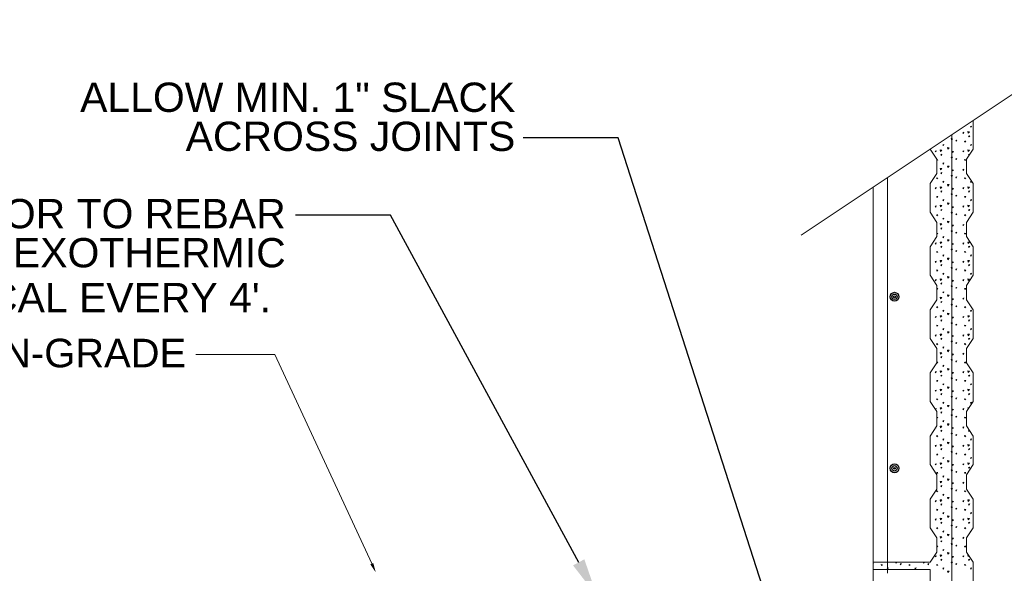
# Model space of a CAD drawing. Header units: inches. Extents: x 294 to 9722, y 170 to 7422.
# Tile 3 of 35: x 932 to 1235, y 1049 to 1219. Entities that reach past the tile are written whole.
import ezdxf
from ezdxf import colors
from ezdxf.entities.mleader import LeaderData, LeaderLine
from ezdxf.math import Vec2, Vec3

# ---------------------------------------------------------------- set-up
doc = ezdxf.new("R2010")
doc.units = ezdxf.units.IN
doc.header["$MEASUREMENT"] = 0
doc.layers.add('E-ANNO-TEXT', color=7, linetype='Continuous', lineweight=25)
doc.layers.add('S-301 Building Sections [E-202 Reference]$0$G-ELECT-REF', color=253, linetype='Continuous', lineweight=9)
doc.styles.add("S-301 Building Sections [E-202 Reference]$0$3 4 1'-0", font='arial.ttf', dxfattribs={"height": 2})
doc.styles.get("Standard").update_dxf_attribs({"font": 'arial.ttf'})

# ---------------------------------------------------------------- blocks, each defined once
blk = doc.blocks.new('S-301 Building Sections [E-202 Reference]')
at = {"color": 9}
for centre, radius in [((691.867, 278.723), 0.313), ((691.867, 278.723), 0.188), ((691.867, 278.723), 0.0625), ((691.867, 266.723), 0.313), ((691.867, 266.723), 0.188), ((691.867, 266.723), 0.0625)]:
    blk.add_circle(centre, radius, dxfattribs=at)
at = {"layer": 'S-301 Building Sections [E-202 Reference]$0$G-ELECT-REF', "color": 9}
for p, q in [((685.337, 283.033), (707.95, 298.109)), ((694.368, 289.054), (697.368, 291.054)), ((697.368, 291.054), (697.368, 291.054)), ((697.368, 291.054), (697.368, 291.054)), ((697.368, 291.054), (697.368, 291.054)), ((697.368, 291.054), (697.368, 291.054)), ((697.368, 291.054), (697.368, 291.054)), ((697.368, 291.054), (697.368, 291.054)), ((697.368, 291.054), (697.368, 291.054)), ((697.368, 291.054), (697.368, 291.054)), ((697.368, 291.054), (697.368, 291.054)), ((697.368, 291.054), (697.368, 291.054)), ((697.368, 291.054), (697.368, 291.054)), ((697.368, 291.054), (697.368, 291.054)), ((697.368, 291.054), (697.368, 291.054)), ((697.368, 291.054), (697.368, 291.054)), ((697.368, 291.054), (697.368, 291.054)), ((697.368, 291.054), (697.368, 291.054)), ((697.368, 291.054), (697.368, 291.054)), ((697.368, 291.054), (697.368, 291.054)), ((697.368, 291.054), (697.368, 289.054)), ((695.868, 290.054), (695.868, 234.173)), ((694.368, 289.054), (694.368, 289.054)), ((694.368, 289.054), (694.368, 289.054)), ((694.825, 288.346), (694.368, 289.054)), ((694.368, 289.054), (694.368, 289.054)), ((694.368, 289.054), (694.368, 289.054)), ((694.368, 289.054), (694.368, 289.054)), ((694.368, 289.054), (694.368, 289.054)), ((694.368, 289.054), (694.368, 289.054)), ((694.368, 289.054), (694.368, 289.054)), ((694.368, 289.054), (694.368, 289.054)), ((694.368, 289.054), (694.368, 289.054)), ((694.368, 289.054), (694.368, 289.054)), ((694.368, 289.054), (694.368, 289.054)), ((694.368, 289.054), (694.368, 289.054)), ((694.368, 289.054), (694.368, 289.054)), ((694.368, 289.054), (694.368, 289.054)), ((694.368, 289.054), (694.368, 289.054)), ((694.368, 289.054), (694.368, 289.054)), ((694.368, 289.054), (694.368, 289.054)), ((694.368, 289.054), (694.368, 289.054)), ((694.368, 289.054), (694.368, 289.054)), ((694.368, 289.054), (694.368, 289.054)), ((694.368, 289.054), (694.368, 289.054)), ((694.368, 289.054), (694.368, 289.054)), ((697.368, 289.054), (696.911, 288.346)), ((694.825, 287.346), (694.825, 288.346)), ((696.911, 288.346), (696.911, 287.346)), ((694.368, 286.639), (694.825, 287.346)), ((696.911, 287.346), (697.368, 286.639)), ((691.367, 259.384), (691.367, 287.053)), ((694.368, 284.639), (694.368, 286.639)), ((697.368, 286.639), (697.368, 284.639)), ((690.368, 257.447), (690.368, 286.387)), ((694.825, 283.932), (694.368, 284.639)), ((697.368, 284.639), (696.911, 283.932)), ((694.825, 282.932), (694.825, 283.932)), ((696.911, 283.932), (696.911, 282.932)), ((694.368, 282.225), (694.825, 282.932)), ((696.911, 282.932), (697.368, 282.225)), ((694.368, 280.225), (694.368, 282.225)), ((697.368, 282.225), (697.368, 280.225)), ((694.825, 279.518), (694.368, 280.225)), ((697.368, 280.225), (696.911, 279.518)), ((694.825, 278.518), (694.825, 279.518)), ((696.911, 279.518), (696.911, 278.518)), ((694.368, 277.811), (694.825, 278.518)), ((696.911, 278.518), (697.368, 277.811)), ((694.368, 275.811), (694.368, 277.811)), ((697.368, 277.811), (697.368, 275.811)), ((694.825, 275.104), (694.368, 275.811)), ((697.368, 275.811), (696.911, 275.104)), ((694.825, 274.104), (694.825, 275.104)), ((696.911, 275.104), (696.911, 274.104)), ((648.505, 274.684), (642.986, 274.684)), ((655.289, 260.053), (648.505, 274.684)), ((694.368, 273.397), (694.825, 274.104)), ((696.911, 274.104), (697.368, 273.397)), ((694.368, 271.397), (694.368, 273.397)), ((697.368, 273.397), (697.368, 271.397)), ((694.825, 270.69), (694.368, 271.397)), ((697.368, 271.397), (696.911, 270.69)), ((694.825, 269.69), (694.825, 270.69)), ((696.911, 270.69), (696.911, 269.69)), ((694.368, 268.982), (694.825, 269.69)), ((696.911, 269.69), (697.368, 268.982)), ((694.368, 266.982), (694.368, 268.982)), ((697.368, 268.982), (697.368, 266.982)), ((694.825, 266.275), (694.368, 266.982)), ((697.368, 266.982), (696.911, 266.275)), ((694.825, 265.275), (694.825, 266.275)), ((696.911, 266.275), (696.911, 265.275)), ((694.368, 264.568), (694.825, 265.275)), ((696.911, 265.275), (697.368, 264.568)), ((694.368, 262.568), (694.368, 264.568)), ((697.368, 264.568), (697.368, 262.568)), ((694.825, 261.861), (694.368, 262.568)), ((697.368, 262.568), (696.911, 261.861)), ((694.825, 260.861), (694.825, 261.861)), ((696.911, 261.861), (696.911, 260.861)), ((694.368, 260.154), (694.825, 260.861)), ((696.911, 260.861), (697.368, 260.154)), ((690.368, 259.654), (690.368, 260.154)), ((690.368, 260.154), (691.367, 260.154)), ((691.367, 260.154), (694.368, 260.154)), ((697.368, 260.154), (697.368, 258.154)), ((694.368, 259.654), (690.368, 259.654)), ((694.368, 258.154), (694.368, 259.654))]:
    blk.add_line(p, q, dxfattribs=at)
at = {"layer": 'S-301 Building Sections [E-202 Reference]$0$G-ELECT-REF', "color": 9, "linetype": 'Continuous', "extrusion": (0, 0, -1)}
for p, q in [((696.652, 290.204), (696.728, 290.229)), ((696.694, 290.141), (696.653, 290.204)), ((696.694, 290.142), (696.727, 290.229)), ((697.003, 290.281), (697.122, 290.266)), ((697.021, 290.169), (697.004, 290.281)), ((697.021, 290.169), (697.123, 290.266)), ((697.188, 290.646), (697.264, 290.671)), ((697.23, 290.583), (697.189, 290.646)), ((697.23, 290.583), (697.263, 290.671)), ((695.243, 289.358), (695.318, 289.383)), ((695.285, 289.296), (695.318, 289.383)), ((695.844, 289.713), (695.834, 289.787)), ((695.837, 289.788), (695.916, 289.773)), ((695.844, 289.713), (695.916, 289.772)), ((696.149, 289.662), (696.225, 289.687)), ((696.191, 289.6), (696.149, 289.662)), ((696.191, 289.6), (696.224, 289.687)), ((696.784, 289.539), (696.774, 289.614)), ((696.777, 289.614), (696.856, 289.6)), ((696.784, 289.539), (696.856, 289.599)), ((697.055, 289.966), (697.131, 289.991)), ((697.098, 289.904), (697.056, 289.966)), ((697.097, 289.904), (697.131, 289.992)), ((697.188, 289.358), (697.264, 289.383)), ((697.23, 289.296), (697.263, 289.383)), ((694.707, 288.916), (694.782, 288.941)), ((694.749, 288.854), (694.707, 288.916)), ((694.749, 288.854), (694.782, 288.941)), ((695.075, 288.882), (695.058, 288.993)), ((695.058, 288.993), (695.176, 288.979)), ((695.075, 288.882), (695.177, 288.978)), ((695.11, 288.678), (695.185, 288.703)), ((695.152, 288.616), (695.11, 288.678)), ((695.152, 288.616), (695.185, 288.704)), ((695.285, 289.296), (695.243, 289.358)), ((695.579, 289.159), (695.698, 289.144)), ((695.596, 289.047), (695.579, 289.159)), ((695.596, 289.047), (695.698, 289.144)), ((695.922, 288.816), (695.912, 288.89)), ((695.916, 288.891), (695.994, 288.877)), ((695.922, 288.816), (695.994, 288.876)), ((696.652, 288.916), (696.728, 288.941)), ((696.694, 288.854), (696.653, 288.916)), ((696.694, 288.854), (696.727, 288.941)), ((697.003, 288.993), (697.122, 288.979)), ((697.021, 288.882), (697.004, 288.993)), ((697.021, 288.882), (697.123, 288.978)), ((697.055, 288.678), (697.131, 288.703)), ((697.091, 288.626), (697.056, 288.678)), ((697.115, 288.662), (697.131, 288.704)), ((697.23, 289.296), (697.189, 289.358)), ((694.838, 288.251), (694.828, 288.326)), ((694.832, 288.326), (694.91, 288.312)), ((694.838, 288.251), (694.91, 288.311)), ((695.243, 288.07), (695.318, 288.095)), ((695.285, 288.008), (695.243, 288.07)), ((695.285, 288.008), (695.318, 288.096)), ((695.844, 288.425), (695.834, 288.499)), ((695.837, 288.5), (695.916, 288.486)), ((695.844, 288.425), (695.916, 288.485)), ((696.149, 288.374), (696.225, 288.399)), ((696.191, 288.312), (696.149, 288.374)), ((696.191, 288.312), (696.224, 288.4)), ((696.784, 288.251), (696.774, 288.326)), ((696.777, 288.326), (696.856, 288.312)), ((696.784, 288.251), (696.856, 288.311)), ((695.075, 287.594), (695.058, 287.705)), ((695.058, 287.705), (695.176, 287.691)), ((695.075, 287.594), (695.177, 287.69)), ((695.11, 287.39), (695.185, 287.416)), ((695.152, 287.328), (695.11, 287.39)), ((695.152, 287.328), (695.185, 287.416)), ((695.579, 287.871), (695.697, 287.856)), ((695.596, 287.759), (695.579, 287.871)), ((695.596, 287.759), (695.698, 287.856)), ((695.922, 287.528), (695.912, 287.603)), ((695.916, 287.603), (695.994, 287.589)), ((695.922, 287.528), (695.994, 287.588)), ((696.652, 287.628), (696.728, 287.653)), ((696.694, 287.566), (696.653, 287.628)), ((696.694, 287.566), (696.727, 287.654)), ((694.838, 286.964), (694.828, 287.038)), ((694.832, 287.038), (694.91, 287.024)), ((694.838, 286.964), (694.91, 287.023)), ((695.243, 286.782), (695.318, 286.807)), ((695.285, 286.72), (695.243, 286.782)), ((695.285, 286.72), (695.318, 286.808)), ((695.844, 287.137), (695.834, 287.211)), ((695.837, 287.212), (695.916, 287.198)), ((695.844, 287.137), (695.916, 287.197)), ((696.149, 287.086), (696.225, 287.111)), ((696.191, 287.024), (696.149, 287.086)), ((696.191, 287.024), (696.224, 287.112)), ((696.784, 286.964), (696.774, 287.038)), ((696.777, 287.038), (696.856, 287.024)), ((696.784, 286.964), (696.856, 287.023)), ((697.188, 286.782), (697.26, 286.806)), ((697.23, 286.72), (697.189, 286.782)), ((697.23, 286.72), (697.262, 286.803)), ((694.707, 286.34), (694.782, 286.365)), ((694.749, 286.278), (694.707, 286.34)), ((694.749, 286.278), (694.782, 286.366)), ((695.075, 286.306), (695.058, 286.417)), ((695.058, 286.417), (695.176, 286.403)), ((695.075, 286.306), (695.177, 286.403)), ((695.11, 286.103), (695.185, 286.128)), ((695.152, 286.04), (695.11, 286.103)), ((695.152, 286.04), (695.185, 286.128)), ((695.579, 286.583), (695.697, 286.569)), ((695.596, 286.472), (695.579, 286.583)), ((695.596, 286.472), (695.698, 286.568)), ((695.844, 285.849), (695.834, 285.924)), ((695.837, 285.924), (695.916, 285.91)), ((695.922, 286.24), (695.912, 286.315)), ((695.916, 286.315), (695.994, 286.301)), ((695.922, 286.24), (695.994, 286.3)), ((696.652, 286.34), (696.728, 286.365)), ((696.694, 286.278), (696.653, 286.34)), ((696.694, 286.278), (696.727, 286.366)), ((697.003, 286.417), (697.122, 286.403)), ((697.021, 286.306), (697.004, 286.417)), ((697.021, 286.306), (697.123, 286.403)), ((697.055, 286.103), (697.131, 286.128)), ((697.098, 286.04), (697.056, 286.103)), ((697.097, 286.04), (697.131, 286.128)), ((694.838, 285.676), (694.828, 285.75)), ((694.832, 285.751), (694.91, 285.736)), ((694.838, 285.676), (694.91, 285.736)), ((695.243, 285.494), (695.318, 285.519)), ((695.285, 285.432), (695.243, 285.494)), ((695.285, 285.432), (695.318, 285.52)), ((695.579, 285.295), (695.697, 285.281)), ((695.596, 285.184), (695.579, 285.295)), ((695.596, 285.184), (695.698, 285.28)), ((695.844, 285.849), (695.916, 285.909)), ((696.149, 285.798), (696.225, 285.824)), ((696.191, 285.736), (696.149, 285.798)), ((696.191, 285.736), (696.224, 285.824)), ((696.784, 285.676), (696.774, 285.75)), ((696.777, 285.751), (696.856, 285.736)), ((696.784, 285.676), (696.856, 285.736)), ((697.188, 285.494), (697.264, 285.519)), ((697.23, 285.432), (697.189, 285.494)), ((697.23, 285.432), (697.263, 285.52)), ((694.707, 285.052), (694.782, 285.077)), ((694.749, 284.99), (694.707, 285.052)), ((694.749, 284.99), (694.782, 285.078)), ((695.075, 285.018), (695.058, 285.129)), ((695.058, 285.129), (695.176, 285.115)), ((695.075, 285.018), (695.177, 285.115)), ((695.11, 284.815), (695.185, 284.84)), ((695.152, 284.753), (695.11, 284.815)), ((695.152, 284.753), (695.185, 284.84)), ((695.844, 284.561), (695.834, 284.636)), ((695.837, 284.636), (695.916, 284.622)), ((695.844, 284.561), (695.916, 284.621)), ((695.922, 284.953), (695.912, 285.027)), ((695.916, 285.027), (695.994, 285.013)), ((695.922, 284.953), (695.994, 285.012)), ((696.652, 285.052), (696.728, 285.077)), ((696.694, 284.99), (696.653, 285.052)), ((696.694, 284.99), (696.727, 285.078)), ((697.003, 285.129), (697.122, 285.115)), ((697.021, 285.018), (697.004, 285.129)), ((697.021, 285.018), (697.123, 285.115)), ((697.055, 284.815), (697.131, 284.84)), ((697.098, 284.753), (697.056, 284.815)), ((697.097, 284.753), (697.131, 284.84)), ((694.838, 284.388), (694.828, 284.462)), ((694.832, 284.463), (694.91, 284.449)), ((694.838, 284.388), (694.91, 284.448)), ((695.243, 284.207), (695.318, 284.232)), ((695.285, 284.144), (695.243, 284.206)), ((695.285, 284.144), (695.318, 284.232)), ((695.579, 284.007), (695.697, 283.993)), ((695.596, 283.896), (695.579, 284.007)), ((695.596, 283.896), (695.698, 283.993)), ((696.149, 284.511), (696.225, 284.536)), ((696.191, 284.448), (696.149, 284.511)), ((696.191, 284.448), (696.224, 284.536)), ((696.784, 284.388), (696.774, 284.462)), ((696.777, 284.463), (696.856, 284.449)), ((696.784, 284.388), (696.856, 284.448)), ((694.838, 283.1), (694.828, 283.174)), ((694.832, 283.175), (694.91, 283.161)), ((695.075, 283.73), (695.058, 283.841)), ((695.058, 283.841), (695.176, 283.827)), ((695.075, 283.73), (695.177, 283.827)), ((695.11, 283.527), (695.185, 283.552)), ((695.152, 283.465), (695.11, 283.527)), ((695.152, 283.465), (695.185, 283.552)), ((695.844, 283.274), (695.834, 283.348)), ((695.837, 283.348), (695.916, 283.334)), ((695.844, 283.273), (695.916, 283.333)), ((695.922, 283.665), (695.912, 283.739)), ((695.916, 283.74), (695.994, 283.725)), ((695.922, 283.665), (695.994, 283.725)), ((696.149, 283.223), (696.225, 283.248)), ((696.191, 283.161), (696.149, 283.223)), ((696.191, 283.161), (696.224, 283.248)), ((696.652, 283.765), (696.728, 283.79)), ((696.694, 283.702), (696.653, 283.764)), ((696.694, 283.702), (696.727, 283.79)), ((696.784, 283.1), (696.774, 283.174)), ((696.777, 283.175), (696.856, 283.161)), ((694.707, 282.477), (694.782, 282.502)), ((694.749, 282.414), (694.782, 282.502)), ((694.838, 283.1), (694.91, 283.16)), ((695.075, 282.442), (695.058, 282.554)), ((695.058, 282.554), (695.176, 282.539)), ((695.075, 282.442), (695.177, 282.539)), ((695.243, 282.919), (695.318, 282.944)), ((695.285, 282.856), (695.243, 282.919)), ((695.285, 282.856), (695.318, 282.944)), ((695.596, 282.608), (695.579, 282.719)), ((695.579, 282.719), (695.697, 282.705)), ((695.596, 282.608), (695.698, 282.705)), ((696.652, 282.477), (696.728, 282.502)), ((696.694, 282.414), (696.727, 282.502)), ((696.784, 283.1), (696.856, 283.16)), ((697.003, 282.554), (697.122, 282.539)), ((697.021, 282.442), (697.004, 282.554)), ((697.021, 282.442), (697.123, 282.539)), ((694.749, 282.414), (694.707, 282.477)), ((694.838, 281.812), (694.828, 281.887)), ((694.832, 281.887), (694.91, 281.873)), ((694.838, 281.812), (694.91, 281.872)), ((695.11, 282.239), (695.185, 282.264)), ((695.152, 282.177), (695.11, 282.239)), ((695.152, 282.177), (695.185, 282.265)), ((695.844, 281.986), (695.834, 282.06)), ((695.837, 282.06), (695.916, 282.046)), ((695.844, 281.986), (695.916, 282.045)), ((695.922, 282.377), (695.912, 282.451)), ((695.916, 282.452), (695.994, 282.438)), ((695.922, 282.377), (695.994, 282.437)), ((696.149, 281.935), (696.225, 281.96)), ((696.191, 281.873), (696.149, 281.935)), ((696.191, 281.873), (696.224, 281.96)), ((696.694, 282.414), (696.653, 282.477)), ((696.784, 281.812), (696.774, 281.887)), ((696.777, 281.887), (696.856, 281.873)), ((696.784, 281.812), (696.856, 281.872)), ((697.055, 282.239), (697.131, 282.264)), ((697.097, 282.177), (697.056, 282.239)), ((697.097, 282.177), (697.131, 282.265)), ((694.707, 281.189), (694.782, 281.214)), ((694.749, 281.127), (694.707, 281.189)), ((694.749, 281.127), (694.782, 281.214)), ((695.075, 281.155), (695.058, 281.266)), ((695.058, 281.266), (695.176, 281.251)), ((695.075, 281.155), (695.177, 281.251)), ((695.243, 281.631), (695.318, 281.656)), ((695.285, 281.569), (695.243, 281.631)), ((695.285, 281.569), (695.318, 281.656)), ((695.596, 281.32), (695.579, 281.431)), ((695.579, 281.431), (695.697, 281.417)), ((695.596, 281.32), (695.698, 281.417)), ((695.922, 281.089), (695.912, 281.163)), ((695.916, 281.164), (695.994, 281.15)), ((695.922, 281.089), (695.994, 281.149)), ((696.652, 281.189), (696.728, 281.214)), ((696.694, 281.127), (696.653, 281.189)), ((696.694, 281.127), (696.727, 281.214)), ((697.003, 281.266), (697.122, 281.251)), ((697.021, 281.155), (697.004, 281.266)), ((697.021, 281.155), (697.123, 281.251)), ((697.188, 281.631), (697.264, 281.656)), ((697.23, 281.569), (697.189, 281.631)), ((697.23, 281.569), (697.263, 281.656)), ((694.838, 280.524), (694.828, 280.599)), ((694.832, 280.599), (694.91, 280.585)), ((694.838, 280.524), (694.91, 280.584)), ((695.11, 280.951), (695.185, 280.976)), ((695.152, 280.889), (695.11, 280.951)), ((695.152, 280.889), (695.185, 280.977)), ((695.844, 280.698), (695.834, 280.772)), ((695.837, 280.773), (695.916, 280.758)), ((695.844, 280.698), (695.916, 280.758)), ((696.149, 280.647), (696.225, 280.672)), ((696.191, 280.585), (696.149, 280.647)), ((696.191, 280.585), (696.224, 280.673)), ((696.784, 280.524), (696.774, 280.599)), ((696.777, 280.599), (696.856, 280.585)), ((696.784, 280.524), (696.856, 280.584)), ((697.055, 280.951), (697.131, 280.976)), ((697.097, 280.889), (697.056, 280.951)), ((697.097, 280.889), (697.131, 280.977)), ((694.707, 279.901), (694.782, 279.926)), ((694.749, 279.839), (694.707, 279.901)), ((694.749, 279.839), (694.782, 279.926)), ((695.075, 279.867), (695.058, 279.978)), ((695.058, 279.978), (695.176, 279.964)), ((695.075, 279.867), (695.177, 279.963)), ((695.243, 280.343), (695.318, 280.368)), ((695.285, 280.281), (695.243, 280.343)), ((695.285, 280.281), (695.318, 280.368)), ((695.596, 280.032), (695.579, 280.144)), ((695.579, 280.144), (695.697, 280.129)), ((695.596, 280.032), (695.698, 280.129)), ((695.922, 279.801), (695.912, 279.876)), ((695.916, 279.876), (695.994, 279.862)), ((695.922, 279.801), (695.994, 279.861)), ((696.652, 279.901), (696.728, 279.926)), ((696.694, 279.839), (696.653, 279.901)), ((696.694, 279.839), (696.727, 279.926)), ((697.003, 279.978), (697.122, 279.964)), ((697.021, 279.867), (697.004, 279.978)), ((697.021, 279.867), (697.123, 279.963)), ((697.188, 280.343), (697.264, 280.368)), ((697.23, 280.281), (697.189, 280.343)), ((697.23, 280.281), (697.263, 280.368)), ((694.838, 279.237), (694.828, 279.311)), ((694.832, 279.311), (694.91, 279.297)), ((694.838, 279.237), (694.91, 279.296)), ((695.11, 279.663), (695.185, 279.688)), ((695.152, 279.601), (695.11, 279.663)), ((695.152, 279.601), (695.185, 279.689)), ((695.243, 279.055), (695.318, 279.08)), ((695.285, 278.993), (695.243, 279.055)), ((695.285, 278.993), (695.318, 279.081)), ((695.844, 279.41), (695.834, 279.484)), ((695.837, 279.485), (695.916, 279.471)), ((695.844, 279.41), (695.916, 279.47)), ((696.149, 279.359), (696.225, 279.384)), ((696.191, 279.297), (696.149, 279.359)), ((696.191, 279.297), (696.224, 279.385)), ((696.784, 279.237), (696.774, 279.311)), ((696.777, 279.311), (696.856, 279.297)), ((696.784, 279.237), (696.856, 279.296)), ((695.075, 278.579), (695.058, 278.69)), ((695.058, 278.69), (695.176, 278.676)), ((695.075, 278.579), (695.177, 278.675)), ((695.11, 278.376), (695.185, 278.401)), ((695.152, 278.313), (695.11, 278.376)), ((695.152, 278.313), (695.185, 278.401)), ((695.596, 278.745), (695.579, 278.856)), ((695.579, 278.856), (695.697, 278.841)), ((695.596, 278.745), (695.698, 278.841)), ((695.922, 278.513), (695.912, 278.588)), ((695.916, 278.588), (695.994, 278.574)), ((695.922, 278.513), (695.994, 278.573)), ((696.652, 278.613), (696.728, 278.638)), ((696.694, 278.551), (696.653, 278.613)), ((696.694, 278.551), (696.727, 278.639)), ((694.838, 277.949), (694.828, 278.023)), ((694.832, 278.023), (694.91, 278.009)), ((694.838, 277.949), (694.91, 278.008)), ((695.243, 277.767), (695.318, 277.792)), ((695.285, 277.705), (695.243, 277.767)), ((695.285, 277.705), (695.318, 277.793)), ((695.844, 278.122), (695.834, 278.196)), ((695.837, 278.197), (695.916, 278.183)), ((695.844, 278.122), (695.916, 278.182)), ((696.149, 278.071), (696.225, 278.096)), ((696.191, 278.009), (696.149, 278.071)), ((696.191, 278.009), (696.224, 278.097)), ((696.784, 277.949), (696.774, 278.023)), ((696.777, 278.023), (696.856, 278.009)), ((696.784, 277.949), (696.856, 278.008)), ((697.188, 277.767), (697.264, 277.792)), ((697.23, 277.705), (697.189, 277.767)), ((697.23, 277.705), (697.263, 277.793)), ((694.707, 277.325), (694.782, 277.35)), ((694.749, 277.263), (694.707, 277.325)), ((694.749, 277.263), (694.782, 277.351)), ((695.075, 277.291), (695.058, 277.402)), ((695.058, 277.402), (695.176, 277.388)), ((695.075, 277.291), (695.177, 277.388)), ((695.11, 277.088), (695.185, 277.113)), ((695.152, 277.025), (695.11, 277.088)), ((695.152, 277.025), (695.185, 277.113)), ((695.596, 277.457), (695.579, 277.568)), ((695.579, 277.568), (695.697, 277.554)), ((695.596, 277.457), (695.698, 277.553)), ((695.922, 277.226), (695.912, 277.3)), ((695.916, 277.3), (695.994, 277.286)), ((695.922, 277.226), (695.994, 277.285)), ((696.652, 277.325), (696.728, 277.35)), ((696.694, 277.263), (696.653, 277.325)), ((696.694, 277.263), (696.727, 277.351)), ((697.003, 277.402), (697.122, 277.388)), ((697.021, 277.291), (697.004, 277.402)), ((697.021, 277.291), (697.123, 277.388)), ((697.055, 277.088), (697.131, 277.113)), ((697.097, 277.025), (697.056, 277.088)), ((697.097, 277.025), (697.131, 277.113)), ((694.838, 276.661), (694.828, 276.735)), ((694.832, 276.736), (694.91, 276.721)), ((694.838, 276.661), (694.91, 276.721)), ((695.243, 276.479), (695.318, 276.504)), ((695.285, 276.417), (695.243, 276.479)), ((695.285, 276.417), (695.318, 276.505)), ((695.596, 276.169), (695.579, 276.28)), ((695.579, 276.28), (695.697, 276.266)), ((695.844, 276.834), (695.834, 276.909)), ((695.837, 276.909), (695.916, 276.895)), ((695.844, 276.834), (695.916, 276.894)), ((696.149, 276.784), (696.225, 276.809)), ((696.191, 276.721), (696.149, 276.784)), ((696.191, 276.721), (696.224, 276.809)), ((696.784, 276.661), (696.774, 276.735)), ((696.777, 276.736), (696.856, 276.721)), ((696.784, 276.661), (696.856, 276.721)), ((697.188, 276.479), (697.264, 276.504)), ((697.23, 276.417), (697.189, 276.479)), ((697.23, 276.417), (697.263, 276.505)), ((694.707, 276.037), (694.782, 276.062)), ((694.749, 275.975), (694.707, 276.037)), ((694.749, 275.975), (694.782, 276.063)), ((695.075, 276.003), (695.058, 276.114)), ((695.058, 276.114), (695.176, 276.1)), ((695.075, 276.003), (695.177, 276.1)), ((695.11, 275.8), (695.185, 275.825)), ((695.152, 275.738), (695.11, 275.8)), ((695.152, 275.738), (695.185, 275.825)), ((695.596, 276.169), (695.698, 276.265)), ((695.844, 275.546), (695.834, 275.621)), ((695.837, 275.621), (695.916, 275.607)), ((695.844, 275.546), (695.916, 275.606)), ((695.922, 275.938), (695.912, 276.012)), ((695.916, 276.013), (695.994, 275.998)), ((695.922, 275.938), (695.994, 275.997)), ((696.652, 276.037), (696.728, 276.062)), ((696.694, 275.975), (696.653, 276.037)), ((696.694, 275.975), (696.727, 276.063)), ((697.003, 276.114), (697.122, 276.1)), ((697.021, 276.003), (697.004, 276.114)), ((697.021, 276.003), (697.123, 276.1)), ((697.055, 275.8), (697.131, 275.825)), ((697.097, 275.738), (697.056, 275.8)), ((697.097, 275.738), (697.131, 275.825)), ((694.838, 275.373), (694.828, 275.447)), ((694.832, 275.448), (694.91, 275.434)), ((694.838, 275.373), (694.91, 275.433)), ((695.243, 275.192), (695.318, 275.217)), ((695.285, 275.129), (695.243, 275.192)), ((695.285, 275.129), (695.318, 275.217)), ((695.596, 274.881), (695.579, 274.992)), ((695.579, 274.992), (695.697, 274.978)), ((695.596, 274.881), (695.698, 274.978)), ((696.149, 275.496), (696.225, 275.521)), ((696.191, 275.433), (696.149, 275.496)), ((696.191, 275.434), (696.224, 275.521)), ((696.784, 275.373), (696.774, 275.447)), ((696.777, 275.448), (696.856, 275.434)), ((696.784, 275.373), (696.856, 275.433)), ((695.075, 274.715), (695.058, 274.827)), ((695.058, 274.827), (695.176, 274.812)), ((695.075, 274.715), (695.177, 274.812)), ((695.11, 274.512), (695.185, 274.537)), ((695.152, 274.45), (695.11, 274.512)), ((695.152, 274.45), (695.185, 274.538)), ((695.844, 274.259), (695.834, 274.333)), ((695.837, 274.333), (695.916, 274.319)), ((695.844, 274.259), (695.916, 274.318)), ((695.922, 274.65), (695.912, 274.724)), ((695.916, 274.725), (695.994, 274.711)), ((695.922, 274.65), (695.994, 274.71)), ((696.149, 274.208), (696.225, 274.233)), ((696.191, 274.146), (696.224, 274.233)), ((696.652, 274.75), (696.728, 274.775)), ((696.694, 274.687), (696.653, 274.75)), ((696.694, 274.687), (696.727, 274.775)), ((694.838, 274.085), (694.828, 274.159)), ((694.832, 274.16), (694.91, 274.146)), ((694.838, 274.085), (694.91, 274.145)), ((695.075, 273.427), (695.058, 273.539)), ((695.058, 273.539), (695.176, 273.524)), ((695.075, 273.427), (695.177, 273.524)), ((695.243, 273.904), (695.318, 273.929)), ((695.285, 273.841), (695.243, 273.904)), ((695.285, 273.842), (695.318, 273.929)), ((695.596, 273.593), (695.579, 273.704)), ((695.579, 273.704), (695.697, 273.69)), ((695.596, 273.593), (695.698, 273.69)), ((696.191, 274.146), (696.149, 274.208)), ((696.784, 274.085), (696.774, 274.159)), ((696.777, 274.16), (696.856, 274.146)), ((696.784, 274.085), (696.856, 274.145)), ((697.003, 273.539), (697.122, 273.524)), ((697.021, 273.427), (697.004, 273.539)), ((697.021, 273.427), (697.123, 273.524)), ((694.707, 273.462), (694.782, 273.487)), ((694.749, 273.399), (694.707, 273.462)), ((694.749, 273.4), (694.782, 273.487)), ((694.838, 272.797), (694.828, 272.872)), ((694.832, 272.872), (694.91, 272.858)), ((694.838, 272.797), (694.91, 272.857)), ((695.11, 273.224), (695.185, 273.249)), ((695.152, 273.162), (695.11, 273.224)), ((695.152, 273.162), (695.185, 273.25)), ((695.844, 272.971), (695.834, 273.045)), ((695.837, 273.046), (695.916, 273.031)), ((695.844, 272.971), (695.916, 273.03)), ((695.922, 273.362), (695.912, 273.436)), ((695.916, 273.437), (695.994, 273.423)), ((695.922, 273.362), (695.994, 273.422)), ((696.149, 272.92), (696.225, 272.945)), ((696.191, 272.858), (696.149, 272.92)), ((696.191, 272.858), (696.224, 272.946)), ((696.652, 273.462), (696.728, 273.487)), ((696.694, 273.399), (696.653, 273.462)), ((696.694, 273.4), (696.727, 273.487)), ((696.784, 272.797), (696.774, 272.872)), ((696.777, 272.872), (696.856, 272.858)), ((696.784, 272.797), (696.856, 272.857)), ((697.055, 273.224), (697.131, 273.249)), ((697.097, 273.162), (697.056, 273.224)), ((697.097, 273.162), (697.131, 273.25)), ((694.707, 272.174), (694.782, 272.199)), ((694.749, 272.112), (694.707, 272.174)), ((694.749, 272.112), (694.782, 272.199)), ((695.075, 272.14), (695.058, 272.251)), ((695.058, 272.251), (695.176, 272.237)), ((695.075, 272.14), (695.177, 272.236)), ((695.243, 272.616), (695.318, 272.641)), ((695.285, 272.554), (695.243, 272.616)), ((695.285, 272.554), (695.318, 272.641)), ((695.596, 272.305), (695.579, 272.417)), ((695.579, 272.417), (695.697, 272.402)), ((695.596, 272.305), (695.698, 272.402)), ((695.922, 272.074), (695.912, 272.148)), ((695.916, 272.149), (695.994, 272.135)), ((696.652, 272.174), (696.728, 272.199)), ((696.694, 272.112), (696.653, 272.174)), ((696.694, 272.112), (696.727, 272.199)), ((697.003, 272.251), (697.122, 272.237)), ((697.021, 272.14), (697.004, 272.251)), ((697.021, 272.14), (697.123, 272.236)), ((697.188, 272.616), (697.264, 272.641)), ((697.23, 272.554), (697.189, 272.616)), ((697.23, 272.554), (697.263, 272.641)), ((694.838, 271.509), (694.828, 271.584)), ((694.832, 271.584), (694.91, 271.57)), ((694.838, 271.509), (694.91, 271.569)), ((695.11, 271.936), (695.185, 271.961)), ((695.152, 271.874), (695.11, 271.936)), ((695.152, 271.874), (695.185, 271.962)), ((695.844, 271.683), (695.834, 271.757)), ((695.837, 271.758), (695.916, 271.744)), ((695.844, 271.683), (695.916, 271.743)), ((695.922, 272.074), (695.994, 272.134)), ((696.149, 271.632), (696.225, 271.657)), ((696.191, 271.57), (696.149, 271.632)), ((696.191, 271.57), (696.224, 271.658)), ((696.784, 271.509), (696.774, 271.584)), ((696.777, 271.584), (696.856, 271.57)), ((696.784, 271.509), (696.856, 271.569)), ((697.055, 271.936), (697.131, 271.961)), ((697.097, 271.874), (697.056, 271.936)), ((697.097, 271.874), (697.131, 271.962)), ((694.707, 270.886), (694.782, 270.911)), ((694.749, 270.824), (694.707, 270.886)), ((694.749, 270.824), (694.782, 270.912)), ((695.075, 270.852), (695.058, 270.963)), ((695.058, 270.963), (695.176, 270.949)), ((695.075, 270.852), (695.177, 270.948)), ((695.243, 271.328), (695.318, 271.353)), ((695.285, 271.266), (695.243, 271.328)), ((695.285, 271.266), (695.318, 271.354)), ((695.596, 271.017), (695.579, 271.129)), ((695.579, 271.129), (695.697, 271.114)), ((695.596, 271.018), (695.698, 271.114)), ((695.922, 270.786), (695.912, 270.861)), ((695.916, 270.861), (695.994, 270.847)), ((695.922, 270.786), (695.994, 270.846)), ((696.652, 270.886), (696.728, 270.911)), ((696.694, 270.824), (696.653, 270.886)), ((696.694, 270.824), (696.727, 270.912)), ((697.003, 270.963), (697.081, 270.954)), ((697.02, 270.858), (697.004, 270.963)), ((697.188, 271.328), (697.264, 271.353)), ((697.23, 271.266), (697.189, 271.328)), ((697.23, 271.266), (697.263, 271.354)), ((694.838, 270.222), (694.828, 270.296)), ((694.832, 270.296), (694.91, 270.282)), ((694.838, 270.222), (694.91, 270.281)), ((695.11, 270.648), (695.185, 270.674)), ((695.152, 270.586), (695.11, 270.649)), ((695.152, 270.586), (695.185, 270.674)), ((695.844, 270.395), (695.834, 270.469)), ((695.837, 270.47), (695.916, 270.456)), ((695.844, 270.395), (695.916, 270.455)), ((696.149, 270.344), (696.225, 270.369)), ((696.191, 270.282), (696.149, 270.344)), ((696.191, 270.282), (696.224, 270.37)), ((696.784, 270.222), (696.774, 270.296)), ((696.777, 270.296), (696.856, 270.282)), ((696.784, 270.222), (696.856, 270.281)), ((694.749, 269.536), (694.737, 269.553)), ((694.749, 269.536), (694.781, 269.622)), ((694.782, 269.623), (694.782, 269.623)), ((695.075, 269.564), (695.058, 269.675)), ((695.058, 269.675), (695.176, 269.661)), ((695.075, 269.564), (695.177, 269.661)), ((695.243, 270.04), (695.318, 270.065)), ((695.285, 269.978), (695.243, 270.04)), ((695.285, 269.978), (695.318, 270.066)), ((695.596, 269.73), (695.579, 269.841)), ((695.579, 269.841), (695.697, 269.827)), ((695.596, 269.73), (695.698, 269.826)), ((695.922, 269.499), (695.912, 269.573)), ((695.916, 269.573), (695.994, 269.559)), ((695.922, 269.498), (695.994, 269.558)), ((696.652, 269.598), (696.728, 269.623)), ((696.694, 269.536), (696.653, 269.598)), ((696.694, 269.536), (696.727, 269.624)), ((694.838, 268.934), (694.828, 269.008)), ((694.832, 269.009), (694.91, 268.994)), ((694.838, 268.934), (694.91, 268.994)), ((695.11, 269.361), (695.185, 269.386)), ((695.152, 269.298), (695.11, 269.361)), ((695.152, 269.298), (695.185, 269.386)), ((695.243, 268.752), (695.318, 268.777)), ((695.285, 268.69), (695.243, 268.752)), ((695.285, 268.69), (695.318, 268.778)), ((695.844, 269.107), (695.834, 269.182)), ((695.837, 269.182), (695.916, 269.168)), ((695.844, 269.107), (695.916, 269.167)), ((696.149, 269.057), (696.225, 269.082)), ((696.191, 268.994), (696.149, 269.057)), ((696.191, 268.994), (696.224, 269.082)), ((696.784, 268.934), (696.774, 269.008)), ((696.777, 269.009), (696.856, 268.994)), ((696.784, 268.934), (696.856, 268.994)), ((697.055, 269.361), (697.111, 269.379)), ((697.097, 269.298), (697.056, 269.361)), ((697.097, 269.298), (697.122, 269.363)), ((697.188, 268.752), (697.264, 268.777)), ((697.23, 268.69), (697.189, 268.752)), ((697.23, 268.69), (697.263, 268.778)), ((694.707, 268.31), (694.782, 268.335)), ((694.749, 268.248), (694.707, 268.31)), ((694.749, 268.248), (694.782, 268.336)), ((695.075, 268.276), (695.058, 268.387)), ((695.058, 268.387), (695.176, 268.373)), ((695.075, 268.276), (695.177, 268.373)), ((695.11, 268.073), (695.185, 268.098)), ((695.152, 268.011), (695.11, 268.073)), ((695.152, 268.011), (695.185, 268.098)), ((695.596, 268.442), (695.579, 268.553)), ((695.579, 268.553), (695.697, 268.539)), ((695.596, 268.442), (695.698, 268.538)), ((695.922, 268.211), (695.912, 268.285)), ((695.916, 268.285), (695.994, 268.271)), ((695.922, 268.211), (695.994, 268.27)), ((696.652, 268.31), (696.728, 268.335)), ((696.694, 268.248), (696.653, 268.31)), ((696.694, 268.248), (696.727, 268.336)), ((697.003, 268.387), (697.122, 268.373)), ((697.021, 268.276), (697.004, 268.387)), ((697.021, 268.276), (697.123, 268.373)), ((697.055, 268.073), (697.131, 268.098)), ((697.097, 268.011), (697.056, 268.073)), ((697.097, 268.011), (697.131, 268.098)), ((694.838, 267.646), (694.828, 267.72)), ((694.832, 267.721), (694.91, 267.707)), ((694.838, 267.646), (694.91, 267.706)), ((695.243, 267.465), (695.318, 267.49)), ((695.285, 267.402), (695.243, 267.465)), ((695.285, 267.402), (695.318, 267.49)), ((695.844, 267.819), (695.834, 267.894)), ((695.837, 267.894), (695.916, 267.88)), ((695.844, 267.819), (695.916, 267.879)), ((696.149, 267.769), (696.225, 267.794)), ((696.191, 267.706), (696.149, 267.769)), ((696.191, 267.706), (696.224, 267.794)), ((696.784, 267.646), (696.774, 267.72)), ((696.777, 267.721), (696.856, 267.707)), ((696.784, 267.646), (696.856, 267.706)), ((697.188, 267.465), (697.264, 267.49)), ((697.23, 267.402), (697.189, 267.465)), ((697.23, 267.402), (697.263, 267.49)), ((694.707, 267.023), (694.782, 267.048)), ((694.749, 266.96), (694.707, 267.023)), ((694.749, 266.96), (694.782, 267.048)), ((695.075, 266.988), (695.058, 267.099)), ((695.058, 267.099), (695.176, 267.085)), ((695.075, 266.988), (695.177, 267.085)), ((695.11, 266.785), (695.185, 266.81)), ((695.152, 266.723), (695.11, 266.785)), ((695.152, 266.723), (695.185, 266.81)), ((695.596, 267.154), (695.579, 267.265)), ((695.579, 267.265), (695.697, 267.251)), ((695.596, 267.154), (695.698, 267.251)), ((695.922, 266.923), (695.912, 266.997)), ((695.916, 266.998), (695.994, 266.983)), ((695.922, 266.923), (695.994, 266.983)), ((696.652, 267.023), (696.728, 267.048)), ((696.694, 266.96), (696.653, 267.023)), ((696.694, 266.96), (696.727, 267.048)), ((697.003, 267.099), (697.122, 267.085)), ((697.021, 266.988), (697.004, 267.099)), ((697.021, 266.988), (697.123, 267.085)), ((697.055, 266.785), (697.131, 266.81)), ((697.097, 266.723), (697.056, 266.785)), ((697.097, 266.723), (697.131, 266.81)), ((694.838, 266.358), (694.828, 266.432)), ((694.832, 266.433), (694.91, 266.419)), ((694.838, 266.358), (694.91, 266.418)), ((695.243, 266.177), (695.318, 266.202)), ((695.285, 266.114), (695.243, 266.177)), ((695.285, 266.114), (695.318, 266.202)), ((695.596, 265.866), (695.579, 265.977)), ((695.579, 265.977), (695.697, 265.963)), ((695.596, 265.866), (695.698, 265.963)), ((695.844, 266.532), (695.834, 266.606)), ((695.837, 266.606), (695.916, 266.592)), ((695.844, 266.532), (695.916, 266.591)), ((696.149, 266.481), (696.225, 266.506)), ((696.191, 266.419), (696.149, 266.481)), ((696.191, 266.419), (696.224, 266.506)), ((696.784, 266.358), (696.774, 266.432)), ((696.777, 266.433), (696.856, 266.419)), ((696.784, 266.358), (696.856, 266.418)), ((695.075, 265.7), (695.058, 265.812)), ((695.058, 265.812), (695.176, 265.797)), ((695.075, 265.7), (695.177, 265.797)), ((695.11, 265.497), (695.185, 265.522)), ((695.152, 265.435), (695.11, 265.497)), ((695.152, 265.435), (695.185, 265.523)), ((695.844, 265.244), (695.834, 265.318)), ((695.837, 265.318), (695.916, 265.304)), ((695.844, 265.244), (695.916, 265.303)), ((695.922, 265.635), (695.912, 265.709)), ((695.916, 265.71), (695.994, 265.696)), ((695.922, 265.635), (695.994, 265.695)), ((696.652, 265.735), (696.728, 265.76)), ((696.694, 265.672), (696.653, 265.735)), ((696.694, 265.672), (696.727, 265.76)), ((694.838, 265.07), (694.828, 265.145)), ((694.832, 265.145), (694.91, 265.131)), ((694.838, 265.07), (694.91, 265.13)), ((695.243, 264.889), (695.318, 264.914)), ((695.285, 264.827), (695.243, 264.889)), ((695.285, 264.827), (695.318, 264.914)), ((695.596, 264.578), (695.579, 264.689)), ((695.579, 264.689), (695.697, 264.675)), ((695.596, 264.578), (695.698, 264.675)), ((696.149, 265.193), (696.225, 265.218)), ((696.191, 265.131), (696.149, 265.193)), ((696.191, 265.131), (696.224, 265.218)), ((696.784, 265.07), (696.774, 265.145)), ((696.777, 265.145), (696.856, 265.131)), ((696.784, 265.07), (696.856, 265.13)), ((694.707, 264.447), (694.782, 264.472)), ((694.749, 264.385), (694.707, 264.447)), ((694.749, 264.385), (694.782, 264.472)), ((695.075, 264.413), (695.058, 264.524)), ((695.058, 264.524), (695.176, 264.509)), ((695.075, 264.413), (695.177, 264.509)), ((695.11, 264.209), (695.185, 264.234)), ((695.152, 264.147), (695.11, 264.209)), ((695.152, 264.147), (695.185, 264.235)), ((695.844, 263.956), (695.834, 264.03)), ((695.837, 264.031), (695.916, 264.016)), ((695.844, 263.956), (695.916, 264.016)), ((695.922, 264.347), (695.912, 264.421)), ((695.916, 264.422), (695.994, 264.408)), ((695.922, 264.347), (695.994, 264.407)), ((696.149, 263.905), (696.225, 263.93)), ((696.191, 263.843), (696.149, 263.905)), ((696.191, 263.843), (696.224, 263.931)), ((696.652, 264.447), (696.728, 264.472)), ((696.694, 264.385), (696.653, 264.447)), ((696.694, 264.385), (696.727, 264.472)), ((697.003, 264.524), (697.122, 264.509)), ((697.021, 264.413), (697.004, 264.524)), ((697.021, 264.413), (697.123, 264.509)), ((697.055, 264.209), (697.131, 264.234)), ((697.097, 264.147), (697.056, 264.209)), ((697.097, 264.147), (697.131, 264.235)), ((694.838, 263.782), (694.828, 263.857)), ((694.832, 263.857), (694.91, 263.843)), ((694.838, 263.782), (694.91, 263.842)), ((695.075, 263.125), (695.058, 263.236)), ((695.058, 263.236), (695.176, 263.222)), ((695.075, 263.125), (695.177, 263.221)), ((695.243, 263.601), (695.318, 263.626)), ((695.285, 263.539), (695.243, 263.601)), ((695.285, 263.539), (695.318, 263.626)), ((695.596, 263.29), (695.579, 263.402)), ((695.579, 263.402), (695.697, 263.387)), ((695.596, 263.29), (695.698, 263.387)), ((696.784, 263.782), (696.774, 263.857)), ((696.777, 263.857), (696.856, 263.843)), ((696.784, 263.782), (696.856, 263.842)), ((697.003, 263.236), (697.122, 263.222)), ((697.021, 263.125), (697.004, 263.236)), ((697.021, 263.125), (697.123, 263.221)), ((697.188, 263.601), (697.264, 263.626)), ((697.23, 263.539), (697.189, 263.601)), ((697.23, 263.539), (697.263, 263.626)), ((694.707, 263.159), (694.782, 263.184)), ((694.749, 263.097), (694.707, 263.159)), ((694.749, 263.097), (694.782, 263.184)), ((694.838, 262.495), (694.828, 262.569)), ((694.832, 262.569), (694.91, 262.555)), ((694.838, 262.495), (694.91, 262.554)), ((695.11, 262.921), (695.185, 262.946)), ((695.152, 262.859), (695.11, 262.921)), ((695.152, 262.859), (695.185, 262.947)), ((695.844, 262.668), (695.834, 262.742)), ((695.837, 262.743), (695.916, 262.729)), ((695.844, 262.668), (695.916, 262.728)), ((695.922, 263.059), (695.912, 263.134)), ((695.916, 263.134), (695.994, 263.12)), ((695.922, 263.059), (695.994, 263.119)), ((696.149, 262.617), (696.225, 262.642)), ((696.191, 262.555), (696.149, 262.617)), ((696.191, 262.555), (696.224, 262.643)), ((696.652, 263.159), (696.728, 263.184)), ((696.694, 263.097), (696.653, 263.159)), ((696.694, 263.097), (696.727, 263.184)), ((696.784, 262.495), (696.774, 262.569)), ((696.777, 262.569), (696.856, 262.555)), ((696.784, 262.495), (696.856, 262.554)), ((697.055, 262.921), (697.131, 262.946)), ((697.097, 262.859), (697.056, 262.921)), ((697.097, 262.859), (697.131, 262.947)), ((695.075, 261.837), (695.058, 261.948)), ((695.058, 261.948), (695.176, 261.934)), ((695.075, 261.837), (695.177, 261.933)), ((695.243, 262.313), (695.318, 262.338)), ((695.285, 262.251), (695.243, 262.313)), ((695.285, 262.251), (695.318, 262.339)), ((695.596, 262.003), (695.579, 262.114)), ((695.579, 262.114), (695.697, 262.1)), ((695.596, 262.003), (695.698, 262.099)), ((695.922, 261.771), (695.912, 261.846)), ((695.916, 261.846), (695.994, 261.832)), ((695.922, 261.771), (695.994, 261.831)), ((696.652, 261.871), (696.728, 261.896)), ((696.694, 261.809), (696.653, 261.871)), ((696.694, 261.809), (696.727, 261.897)), ((697.188, 262.313), (697.207, 262.319)), ((697.196, 262.302), (697.189, 262.313)), ((694.838, 261.207), (694.828, 261.281)), ((694.832, 261.281), (694.91, 261.267)), ((694.838, 261.207), (694.91, 261.266)), ((695.11, 261.634), (695.185, 261.659)), ((695.152, 261.571), (695.11, 261.634)), ((695.152, 261.571), (695.185, 261.659)), ((695.844, 261.38), (695.834, 261.454)), ((695.837, 261.455), (695.916, 261.441)), ((695.844, 261.38), (695.916, 261.44)), ((696.149, 261.329), (696.225, 261.354)), ((696.191, 261.267), (696.149, 261.329)), ((696.191, 261.267), (696.224, 261.355)), ((696.784, 261.207), (696.774, 261.281)), ((696.777, 261.281), (696.856, 261.267)), ((696.784, 261.207), (696.856, 261.266)), ((694.707, 260.583), (694.782, 260.608)), ((694.749, 260.521), (694.707, 260.583)), ((694.749, 260.521), (694.782, 260.609)), ((695.075, 260.549), (695.058, 260.66)), ((695.058, 260.66), (695.176, 260.646)), ((695.075, 260.549), (695.177, 260.646)), ((695.243, 261.025), (695.318, 261.05)), ((695.285, 260.963), (695.243, 261.025)), ((695.285, 260.963), (695.318, 261.051)), ((695.596, 260.715), (695.579, 260.826)), ((695.579, 260.826), (695.697, 260.812)), ((695.596, 260.715), (695.698, 260.811)), ((695.922, 260.484), (695.912, 260.558)), ((695.916, 260.558), (695.994, 260.544)), ((695.922, 260.484), (695.994, 260.543)), ((696.652, 260.583), (696.728, 260.608)), ((696.694, 260.521), (696.653, 260.583)), ((696.694, 260.521), (696.727, 260.609)), ((697.003, 260.66), (697.044, 260.655)), ((697.021, 260.549), (697.004, 260.66)), ((697.021, 260.549), (697.078, 260.603)), ((690.368, 260.06), (690.388, 260.067)), ((690.368, 260.016), (690.387, 260.067)), ((690.947, 259.919), (690.937, 259.993)), ((690.94, 259.994), (691.019, 259.979)), ((690.947, 259.919), (691.019, 259.979)), ((691.351, 259.737), (691.427, 259.762)), ((691.393, 259.675), (691.426, 259.763)), ((691.952, 260.092), (691.944, 260.154)), ((691.952, 260.092), (692.025, 260.152)), ((692.018, 260.154), (692.024, 260.153)), ((692.258, 260.042), (692.333, 260.067)), ((692.3, 259.979), (692.258, 260.042)), ((692.3, 259.979), (692.333, 260.067)), ((692.893, 259.919), (692.882, 259.993)), ((692.886, 259.994), (692.964, 259.979)), ((692.893, 259.919), (692.965, 259.979)), ((693.297, 259.737), (693.373, 259.762)), ((693.339, 259.675), (693.372, 259.763)), ((693.898, 260.092), (693.89, 260.154)), ((693.898, 260.092), (693.97, 260.152)), ((693.963, 260.154), (693.97, 260.153)), ((694.203, 260.042), (694.279, 260.067)), ((694.245, 259.979), (694.204, 260.042)), ((694.245, 259.979), (694.278, 260.067)), ((694.838, 259.919), (694.828, 259.993)), ((694.832, 259.994), (694.91, 259.979)), ((694.838, 259.919), (694.91, 259.979)), ((695.11, 260.346), (695.185, 260.371)), ((695.152, 260.283), (695.11, 260.346)), ((695.152, 260.283), (695.185, 260.371)), ((695.243, 259.737), (695.318, 259.762)), ((695.285, 259.675), (695.318, 259.763)), ((695.844, 260.092), (695.834, 260.167)), ((695.837, 260.167), (695.916, 260.153)), ((695.844, 260.092), (695.916, 260.152)), ((696.149, 260.042), (696.225, 260.067)), ((696.191, 259.979), (696.149, 260.042)), ((696.191, 259.979), (696.224, 260.067)), ((696.784, 259.919), (696.774, 259.993)), ((696.777, 259.994), (696.856, 259.979)), ((696.784, 259.919), (696.856, 259.979)), ((697.055, 260.346), (697.131, 260.371)), ((697.097, 260.283), (697.056, 260.346)), ((697.097, 260.283), (697.131, 260.371)), ((697.188, 259.737), (697.264, 259.762)), ((697.23, 259.675), (697.263, 259.763)), ((691.393, 259.675), (691.351, 259.737)), ((693.339, 259.675), (693.297, 259.737)), ((695.285, 259.675), (695.243, 259.737)), ((695.596, 259.427), (695.579, 259.538)), ((695.579, 259.538), (695.697, 259.524)), ((695.596, 259.427), (695.698, 259.524)), ((697.23, 259.675), (697.189, 259.737))]:
    blk.add_line(p, q, dxfattribs=at)
at = {"layer": 'S-301 Building Sections [E-202 Reference]$0$G-ELECT-REF', "color": 9}
blk.add_solid([(655.392, 260.1), (655.576, 259.433), (655.186, 260.005)], dxfattribs=at)
at = {"layer": 'S-301 Building Sections [E-202 Reference]$0$G-ELECT-REF', "color": 9, "lineweight": 30, "style": "S-301 Building Sections [E-202 Reference]$0$3 4 1'-0"}
blk.add_text('SLAB-ON-GRADE', height=2, dxfattribs=at).set_placement((619.174, 273.789))

msp = doc.modelspace()

# ---------------------------------------------------------------- block references
at = {"layer": 'E-ANNO-TEXT', "color": 0, "xscale": 4.39128, "yscale": 4.39128, "zscale": 4.39128}
msp.add_blockref('S-301 Building Sections [E-202 Reference]', (-1837.00104, -90.26287), dxfattribs=at)

# ---------------------------------------------------------------- texts
at = {"layer": 'E-ANNO-TEXT', "color": 0, "char_height": 9, "attachment_point": 1, "line_spacing_factor": 0.8}
for s, width, heights, insert in [('\\A1;\\pxqr;ALLOW MIN. 1" SLACK ACROSS JOINTS', 140.5214691, [27.89498], (944.13414, 1199.49771)), ('\\A1;\\pxqr;CONDUCTOR TO REBAR CONNECTION EXOTHERMIC\\P\\pq*;MIN. 1-{\\H0.7x;\\S1#4;}" LENGTH TYPICAL EVERY 4\'.', 232.838684, [55.63962], (781.27933, 1163.73734))]:
    msp.add_mtext_dynamic_manual_height_columns(s, width=width, gutter_width=48, heights=heights, dxfattribs=dict(at, insert=insert))

# ---------------------------------------------------------------- leaders
at = {"layer": 'E-ANNO-TEXT', "color": 0}
ml = msp.add_multileader_mtext('Standard', dxfattribs=at)
ml.set_content('')
ml.set_leader_properties()
ml.build(insert=Vec2(0, 0))
ml.multileader.update_dxf_attribs({"dogleg_length": 0.36, "arrow_head_size": 12, "scale": 48})
ctx = ml.context
ctx.base_point, ctx.scale, ctx.char_height, ctx.arrow_head_size, ctx.landing_gap_size, ctx.plane_origin = Vec3(1078.44158, 1182.57218), 48, 8.64, 12, 4.32, Vec3(587.98025, 1273.20373)
ctx.text_align_type = 2
notes = []
notes.append((ctx, [(1, (1, 1, 0), (1116.29772, 1182.57218), (-1, 0), 29.21614, [(0, [(1169.10233, 1018.39251)], 0, [])])]))
ctx.mtext.insert, ctx.mtext.alignment, ctx.mtext.flow_direction = Vec3(1082.76158, 1186.89218), 3, 5
ml = msp.add_multileader_mtext('Standard', dxfattribs=at)
ml.set_content('')
ml.set_leader_properties()
ml.build(insert=Vec2(0, 0))
ml.multileader.update_dxf_attribs({"dogleg_length": 0.36, "arrow_head_size": 12, "scale": 48})
ctx = ml.context
ctx.base_point, ctx.scale, ctx.char_height, ctx.arrow_head_size, ctx.landing_gap_size, ctx.plane_origin = Vec3(1008.45921, 1158.77428), 48, 8.64, 12, 4.32, Vec3(508.42605, 1224.30538)
ctx.text_align_type = 2
notes.append((ctx, [(1, (1, 1, 0), (1046.31534, 1158.77428), (-1, 0), 29.21614, [(0, [(1109.85972, 1041.55221)], 0, [])])]))
ctx.mtext.insert, ctx.mtext.alignment, ctx.mtext.flow_direction = Vec3(1012.77921, 1163.09428), 3, 5
for ctx, leaders in notes:
    for number, flags, end, landing, length, lines in leaders:
        leader = LeaderData()
        leader.index, (leader.has_last_leader_line, leader.has_dogleg_vector, leader.attachment_direction) = number, flags
        leader.last_leader_point, leader.dogleg_vector, leader.dogleg_length = Vec3(end), Vec3(landing), length
        for number, points, colour, breaks in lines:
            line = LeaderLine()
            line.index, line.vertices, line.color, line.breaks = number, Vec3.list(points), colors.encode_raw_color(colour), breaks
            leader.lines.append(line)
        ctx.leaders.append(leader)

doc.saveas('drawing.dxf')
